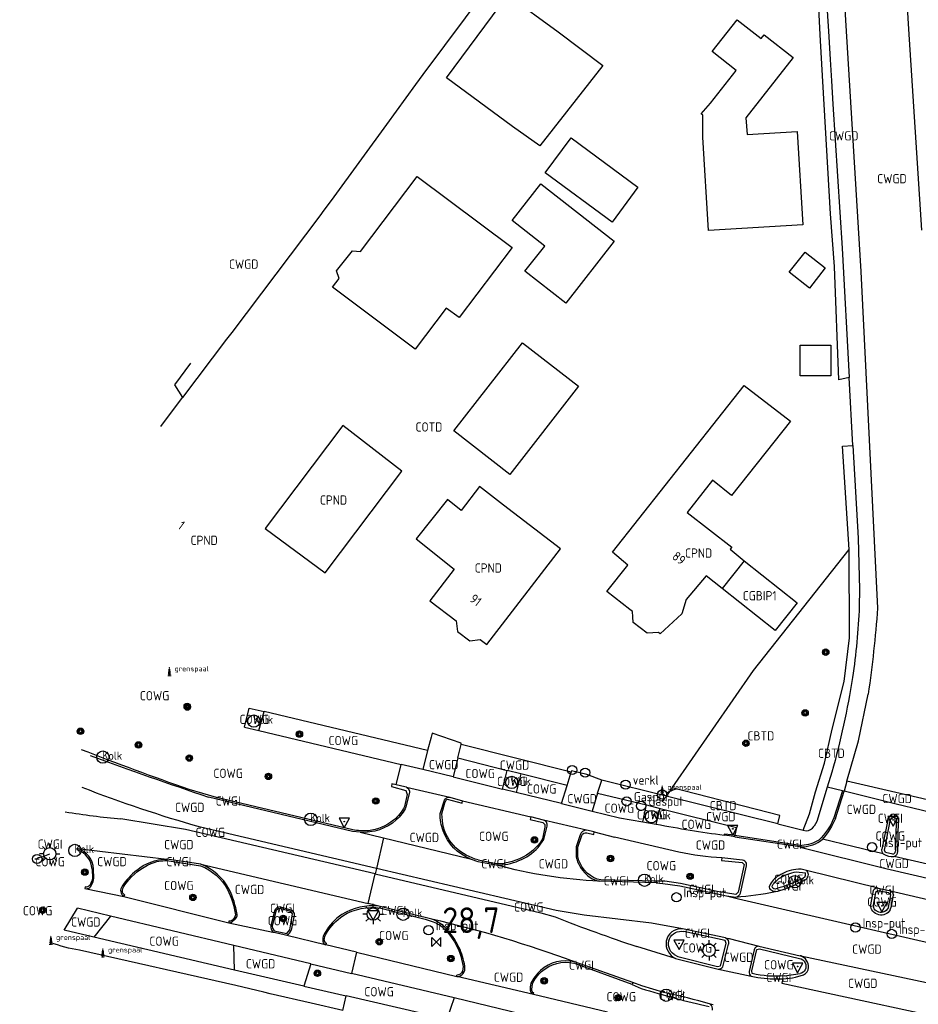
# Model space of a CAD drawing. Header units: metres. Extents: x 159597 to 163409, y 443622 to 446014.
# Tile 4 of 68: x 159630 to 159717, y 445840 to 445936. Entities that reach past the tile are written whole.
import ezdxf
from ezdxf.enums import TextEntityAlignment as Align

# ---------------------------------------------------------------- set-up
doc = ezdxf.new("R2010")
doc.units = ezdxf.units.M
doc.header["$LTSCALE"] = 4
doc.layers.get('0').update_dxf_attribs({"linetype": 'CONTINUOUS'})
for name, color, linetype in [('CBTD', 7, 'CONTINUOUS'), ('CGBIP1', 7, 'CONTINUOUS'), ('COTD', 7, 'CONTINUOUS'), ('COWG', 7, 'CONTINUOUS'), ('CPND', 7, 'CONTINUOUS'), ('CWGD', 7, 'CONTINUOUS'), ('CWGI', 7, 'CONTINUOUS'), ('G_BTD', 3, 'CONTINUOUS'), ('G_GBIP1', 2, 'ByLayer'), ('G_OTD', 32, 'CONTINUOUS'), ('G_OWG', 6, 'CONTINUOUS'), ('G_PND', 1, 'CONTINUOUS'), ('G_WGD', 7, 'CONTINUOUS'), ('G_WGI', 1, 'CONTINUOUS'), ('LWGI', 7, 'CONTINUOUS'), ('NAR', 7, 'CONTINUOUS'), ('PPALHM', 10, 'CONTINUOUS'), ('PVGO', 102, 'CONTINUOUS')]:
    doc.layers.add(name, color=color, linetype=linetype)
for name, color, linetype, true_color in [('PBRD', 7, 'CONTINUOUS', 0xbd2877), ('PPAL', 7, 'CONTINUOUS', 0xbd2877), ('PPUT', 7, 'CONTINUOUS', 0xbd2877)]:
    doc.layers.add(name, color=color, linetype=linetype, true_color=true_color)
doc.styles.add('ISO', font='ISO')
doc.styles.get("Standard").update_dxf_attribs({"font": 'ISO'})

# ---------------------------------------------------------------- blocks, each defined once
blk = doc.blocks.new('verkeersbord-pl')
at = {"linetype": 'Continuous'}
blk.add_circle((0, 0), 0.03, dxfattribs=at)
blk = doc.blocks.new('boom')
at = {"color": 0}
for radius in [0.315, 0.225, 0.135]:
    blk.add_circle((0, 0), radius, dxfattribs=at)
blk = doc.blocks.new('lichtmast')
at = {"color": 0}
for p, q in [((0, 0.6), (0, 1)), ((-0.6, 0), (-1, 0)), ((-0.707, 0.707), (-0.424, 0.424)), ((0.424, 0.424), (0.707, 0.707)), ((0.6, 0), (1, 0)), ((-0.424, -0.424), (-0.707, -0.707)), ((0, -0.6), (0, -1)), ((0.424, -0.424), (0.707, -0.707))]:
    blk.add_line(p, q, dxfattribs=at)
blk.add_circle((0, 0), 0.6, dxfattribs=at)
blk = doc.blocks.new('verkeersbord')
at = {"color": 0}
for p, q in [((0.502, 0.322), (-0.504, 0.322)), ((-0.504, 0.322), (-0.001, -0.6)), ((-0.001, -0.6), (0.502, 0.322))]:
    blk.add_line(p, q, dxfattribs=at)
blk = doc.blocks.new('verkeersteller')
at = {"color": 0}
blk.add_circle((0, 0), 0.45, dxfattribs=at)
blk = doc.blocks.new('kolk')
at = {"color": 0}
blk.add_circle((0, 0), 0.6, dxfattribs=at)
at = {"color": 0, "linetype": 'Continuous', "style": 'ISO'}
blk.add_attdef('KOLK', (-0.043, -0.262), '', height=0.8, dxfattribs=at)
blk = doc.blocks.new('aanduidingsbord')
at = {"color": 0}
for p, q in [((-0.811, -0.333), (0, 0)), ((-1.446, -0.504), (-1.008, -0.504))]:
    blk.add_line(p, q, dxfattribs=at)
blk.add_circle((-1.227, -0.504), 0.45, dxfattribs=at)
blk = doc.blocks.new('afsl-gas')
at = {"color": 0}
blk.add_circle((0, 0), 0.45, dxfattribs=at)
at = {"color": 0, "style": 'ISO'}
blk.add_attdef('AFSL-GAS', (0.7, 0), '', height=0.9, dxfattribs=at)
blk = doc.blocks.new('klok')
at = {"color": 0}
blk.add_circle((0, 0), 0.45, dxfattribs=at)
at = {"style": 'ISO'}
blk.add_attdef('KLOK', (0.7, 0), '', height=0.9, dxfattribs=at)
blk = doc.blocks.new('kilometerpaal')
at = {"color": 0}
for p, q in [((-0.442, 0.442), (0.442, -0.442)), ((-0.442, -0.442), (-0.442, 0.442)), ((0.442, 0.442), (-0.442, -0.442)), ((0.442, -0.442), (0.442, 0.442))]:
    blk.add_line(p, q, dxfattribs=at)
at = {"color": 0, "style": 'ISO'}
blk.add_attdef('KILOMETERPAAL', (0.591, 0.868), '', height=2.5, dxfattribs=at)
blk = doc.blocks.new('grensmarkering')
at = {"linetype": 'ByBlock', "lineweight": -2}
h = blk.add_hatch(color=0, dxfattribs=at)
h.dxf.hatch_style = 1
h.paths.add_polyline_path([(0.089, 0.55, 0.219912), (0.05, 0.614, -0.457379), (0.044, 0.659, 2.245674), (-0.044, 0.659, -0.457379), (-0.05, 0.614, 0.219912), (-0.089, 0.55), (-0.149, 0.045), (-0.178, 0.045), (-0.178, 0.015, 0.018367), (-0.1, 0.005, -0.954633), (0.1, 0.005, 0.018367), (0.178, 0.015), (0.178, 0.045), (0.149, 0.045)])
at = {"linetype": 'ByBlock', "lineweight": -2, "true_color": 0x681648}
h = blk.add_hatch(color=219, dxfattribs=at)
h.dxf.hatch_style = 1
h.paths.add_polyline_path([(0.1, 0, 1), (-0.1, 0, 1)])
at = {"linetype": 'ByBlock', "lineweight": -2}
h = blk.add_hatch(color=0, dxfattribs=at)
h.dxf.hatch_style = 1
h.paths.add_polyline_path([(0.178, -0.045, -0.022381), (0.083, -0.056, -0.528879), (-0.083, -0.056, -0.022381), (-0.178, -0.045), (-0.178, -0.134, 0.083333), (0.178, -0.134)])
at = {"color": 0, "linetype": 'ByBlock', "lineweight": -2}
blk.add_attdef('GRENSMARKERING', (0.5, 0.35), '', height=0.5, dxfattribs=at)
blk = doc.blocks.new('verklikker')
at = {"color": 0}
blk.add_circle((0, 0), 0.45, dxfattribs=at)
at = {"color": 0, "style": 'ISO'}
blk.add_attdef('VERKLIKKER', (0.7, 0), '', height=0.9, dxfattribs=at)

msp = doc.modelspace()

# ---------------------------------------------------------------- linework, layer by layer
at = {"layer": 'G_BTD', "linetype": 'Continuous', "transparency": 33554687}
for points in [[(159706.295, 445856.995), (159706.908, 445858.579), (159707.496, 445860.711), (159708.378, 445863.504), (159709.114, 445866.812), (159710.29, 445871.443), (159710.804, 445875.707), (159710.753, 445884.268)], [(159703.835, 445857.606), (159704.041, 445858.432), (159693.56, 445861.123)]]:
    msp.add_lwpolyline(points, dxfattribs=at)
at = {"layer": 'G_GBIP1', "transparency": 33554687}
msp.add_lwpolyline([(159700.549, 445883.172), (159705.708, 445879.08), (159703.581, 445876.398), (159698.422, 445880.49)], dxfattribs=at)
at = {"layer": 'G_OTD', "linetype": 'Continuous', "transparency": 33554687}
for points in [[(159707.51, 445955.619), (159704.695, 445951.761), (159701.85, 445954.152), (159690.134, 445938.773), (159681.195, 445945.573), (159678.042, 445942.15), (159675.56, 445938.813), (159669.332, 445930.441), (159668.621, 445929.473), (159665.797, 445925.595), (159660.674, 445918.56), (159659.838, 445917.411), (159659.733, 445917.266), (159659.322, 445916.702), (159650.762, 445905.375), (159650.266, 445904.719), (159645.979, 445899.046)], [(159710.762, 445900.986), (159709.763, 445900.786), (159709.347, 445911.789), (159708.941, 445916.898), (159708.213, 445929.782), (159707.957, 445934.309), (159707.772, 445937.57), (159707.59, 445940.765), (159707.63, 445944.085)], [(159671.633, 445930.139), (159677.588, 445938.201), (159682.501, 445934.584), (159686.829, 445931.338), (159680.708, 445923.501), (159678.061, 445925.398), (159671.633, 445930.139)], [(159702.5, 445934.298), (159705.32, 445932.105), (159700.725, 445926.228), (159700.854, 445924.609), (159705.705, 445924.9), (159706.248, 445915.845), (159697.098, 445915.296), (159696.555, 445924.352), (159696.528, 445926.482), (159696.377, 445926.613), (159697.28, 445927.665), (159699.781, 445930.843), (159697.453, 445932.675), (159699.889, 445935.769), (159702.216, 445933.937), (159702.5, 445934.298)], [(159681.238, 445920.899), (159683.736, 445924.278), (159690.222, 445919.484), (159687.724, 445916.104), (159681.238, 445920.899)], [(159660.548, 445909.767), (159661.196, 445910.626), (159660.942, 445911.377), (159662.499, 445913.319), (159663.287, 445913.235), (159668.8, 445920.536), (159678.012, 445913.633), (159672.865, 445906.816), (159671.617, 445907.75), (159668.59, 445903.741), (159660.548, 445909.767)], [(159683.219, 445908.229), (159679.262, 445911.322), (159681.181, 445913.777), (159678.012, 445916.254), (159680.795, 445919.814), (159687.921, 445914.244), (159683.219, 445908.229)], [(159706.896, 445909.681), (159704.932, 445911.227), (159706.478, 445913.191), (159708.442, 445911.645), (159706.896, 445909.681)], [(159684.462, 445900.153), (159677.8, 445891.572), (159672.352, 445895.8), (159679.014, 445904.382), (159684.462, 445900.153)], [(159705.991, 445901.154), (159705.991, 445904.154), (159708.991, 445904.154), (159708.991, 445901.154), (159705.991, 445901.154)], [(159710.753, 445884.268), (159710.108, 445894.338), (159711.128, 445894.374)], [(159693.56, 445861.123), (159701.464, 445872.511), (159710.753, 445884.268)], [(159693.56, 445861.123), (159692.989, 445860.3)]]:
    msp.add_lwpolyline(points, dxfattribs=at)
at = {"layer": 'G_OWG', "linetype": 'Continuous', "transparency": 33554687}
for points in [[(159651.995, 445867.014), (159652.473, 445868.86)], [(159653.417, 445866.676), (159653.917, 445868.518)], [(159677.081, 445860.994), (159677.536, 445862.81)], [(159678.86, 445862.473), (159678.416, 445860.663)], [(159690.714, 445857.808), (159691.085, 445859.448)], [(159692.018, 445857.59), (159692.413, 445859.107)], [(159664.821, 445853.283), (159664.694, 445852.747)]]:
    msp.add_lwpolyline(points, dxfattribs=at)
for points in [[(159694.56, 445847.416, 0.377338), (159692.983, 445846.221)], [(159692.983, 445846.221, 0.326817), (159693.894, 445844.524)]]:
    msp.add_lwpolyline(points, format="xyb", dxfattribs=at)
at = {"layer": 'G_PND', "linetype": 'Continuous', "transparency": 33554687}
for points in [[(159698.422, 445880.49), (159696.878, 445881.715), (159694.928, 445879.426), (159694.504, 445878.03), (159692.398, 445876.093), (159692.23, 445876.226), (159691.676, 445876.187), (159691.122, 445876.147), (159690.44, 445876.673), (159689.758, 445877.198), (159689.726, 445877.719), (159689.694, 445878.24), (159689.452, 445878.432), (159687.211, 445880.212), (159689.246, 445882.77), (159687.761, 445884.017), (159700.573, 445900.206), (159705.059, 445896.762), (159699.33, 445889.515), (159697.476, 445891.025), (159695.027, 445887.882), (159699.357, 445884.519), (159699.188, 445884.308), (159700.549, 445883.172)], [(159659.859, 445881.996), (159667.299, 445891.907), (159661.567, 445896.316), (159654.012, 445886.332), (159659.859, 445881.996)], [(159671.738, 445889.13), (159668.689, 445885.303), (159672.382, 445882.361), (159670.021, 445879.295), (159672.571, 445877.335), (159672.689, 445876.323), (159673.902, 445875.391), (159674.918, 445875.531), (159675.552, 445875.043), (159682.709, 445884.337), (159677.179, 445888.589), (159674.837, 445890.393), (159673.055, 445888.08), (159671.738, 445889.13)], [(159700.549, 445883.172), (159698.422, 445880.49)]]:
    msp.add_lwpolyline(points, dxfattribs=at)
at = {"layer": 'G_WGD', "linetype": 'Continuous', "transparency": 33554687}
for points in [[(159717.834, 445915.325), (159716.552, 445934.843), (159714.981, 445961.158), (159715.004, 445962.016), (159715.149, 445963.369), (159715.436, 445965.31), (159715.967, 445968.032), (159716.79, 445970.836), (159718.241, 445974.488), (159721.196, 445981.022), (159716.313, 445983.636), (159708.637, 445963.06)], [(159708.637, 445963.06), (159708.86, 445962.043), (159709.137, 445956.48), (159711.882, 445911.286), (159713.531, 445878.573)], [(159708.307, 445941.41), (159708.345, 445940.813), (159708.55, 445937.62), (159708.74, 445934.651), (159708.916, 445931.899), (159709.045, 445929.836), (159709.188, 445927.565)], [(159709.188, 445927.565), (159710.068, 445913.558), (159710.762, 445900.986)], [(159646.764, 445902.384), (159645.205, 445900.282)], [(159645.205, 445900.282), (159645.979, 445899.046)], [(159711.128, 445894.374), (159710.762, 445900.986)], [(159643.868, 445896.224), (159645.979, 445899.046)], [(159711.128, 445894.374), (159711.625, 445885.372), (159711.772, 445880.401), (159711.735, 445878.74)], [(159710.545, 445861.755), (159711.671, 445865.67), (159712.612, 445870.232)], [(159652.473, 445868.86), (159653.917, 445868.518)], [(159669.804, 445864.756), (159653.917, 445868.518)], [(159651.995, 445867.014), (159653.417, 445866.676)], [(159653.417, 445866.676), (159667.216, 445863.395)], [(159670.136, 445866.049), (159669.804, 445864.756)], [(159673.072, 445865.313), (159673.072, 445865.458), (159670.237, 445866.443), (159670.136, 445866.049)], [(159669.804, 445864.756), (159669.327, 445862.893)], [(159672.746, 445864.027), (159673.072, 445865.313)], [(159683.744, 445862.628), (159673.072, 445865.313)], [(159672.746, 445864.027), (159672.278, 445862.184)], [(159672.746, 445864.027), (159677.536, 445862.81)], [(159666.747, 445861.416), (159667.216, 445863.395)], [(159669.327, 445862.893), (159667.216, 445863.395)], [(159672.278, 445862.184), (159669.327, 445862.893)], [(159672.278, 445862.184), (159677.081, 445860.994)], [(159678.86, 445862.473), (159677.536, 445862.81)], [(159683.347, 445861.333), (159678.86, 445862.473)], [(159683.347, 445861.333), (159683.744, 445862.628)], [(159686.714, 445861.859), (159685.267, 445862.398), (159683.782, 445862.753), (159683.744, 445862.628)], [(159686.317, 445860.584), (159686.714, 445861.859)], [(159692.989, 445860.3), (159686.714, 445861.859)], [(159709.081, 445862.651), (159708.629, 445861.19)], [(159666.747, 445861.416), (159666.334, 445861.518)], [(159667.76, 445861.169), (159667.598, 445861.207), (159666.747, 445861.416)], [(159667.76, 445861.169), (159671.962, 445860.197)], [(159678.416, 445860.663), (159677.081, 445860.994)], [(159682.809, 445859.575), (159683.347, 445861.333)], [(159708.629, 445861.19), (159707.606, 445857.827), (159707.348, 445857.387)], [(159710.116, 445860.825), (159708.629, 445861.19)], [(159710.545, 445861.755), (159710.265, 445860.788)], [(159720.464, 445859.471), (159710.545, 445861.755)], [(159663.241, 445856.796), (159662.491, 445856.881), (159648.498, 445860.222)], [(159668.033, 445860.646), (159667.691, 445859.262)], [(159671.962, 445860.197), (159673.191, 445859.865)], [(159682.809, 445859.575), (159678.416, 445860.663)], [(159686.317, 445860.584), (159685.774, 445858.84)], [(159686.317, 445860.584), (159691.085, 445859.448)], [(159703.835, 445857.606), (159692.989, 445860.3)], [(159709.42, 445858.139), (159710.265, 445860.788)], [(159710.265, 445860.788), (159710.116, 445860.825)], [(159715.203, 445859.573), (159710.265, 445860.788)], [(159671.023, 445858.614), (159671.426, 445859.917)], [(159673.191, 445859.865), (159679.827, 445858.306)], [(159682.809, 445859.575), (159685.774, 445858.84)], [(159691.085, 445859.448), (159692.413, 445859.107)], [(159692.413, 445859.107), (159699.802, 445857.251), (159699.666, 445856.524)], [(159720.579, 445858.251), (159715.203, 445859.573)], [(159664.694, 445852.747), (159646.261, 445857.077), (159640.008, 445858.089)], [(159681.047, 445857.986), (159679.827, 445858.306)], [(159685.774, 445858.84), (159688.434, 445858.19)], [(159688.434, 445858.19), (159690.714, 445857.808)], [(159714.548, 445858.132), (159713.944, 445855.168)], [(159664.821, 445853.283), (159647.749, 445857.282)], [(159680.55, 445855.315), (159681.089, 445856.1), (159681.433, 445857.404)], [(159685.255, 445857), (159681.047, 445857.986)], [(159690.714, 445857.808), (159692.018, 445857.59)], [(159703.835, 445857.606), (159706.295, 445856.995)], [(159715.499, 445854.941), (159715.567, 445857.938)], [(159663.241, 445856.796), (159665.522, 445856.244)], [(159665.522, 445856.244), (159664.821, 445853.283)], [(159665.522, 445856.244), (159673.951, 445854.204)], [(159684.622, 445856.548), (159684.25, 445855.388), (159684.234, 445854.411)], [(159685.973, 445856.825), (159685.255, 445857)], [(159685.973, 445856.825), (159687.962, 445856.332)], [(159694.219, 445854.873), (159687.962, 445856.332)], [(159699.637, 445856.367), (159699.123, 445856.439), (159698.61, 445856.512)], [(159699.637, 445856.367), (159699.666, 445856.524)], [(159699.637, 445856.367), (159706.167, 445855.374)], [(159706.295, 445856.995), (159706.57, 445856.927)], [(159714.067, 445854.695), (159708.178, 445856.136)], [(159635.79, 445855.224), (159644.468, 445854.19)], [(159706.141, 445855.284), (159706.167, 445855.374)], [(159724.121, 445850.978), (159714.338, 445853.255), (159706.141, 445855.284)], [(159673.951, 445854.204), (159674.678, 445853.957), (159676.447, 445853.614)], [(159700.388, 445854.098), (159698.393, 445854.308)], [(159721.622, 445852.964), (159715.126, 445854.449)], [(159647.779, 445853.679), (159644.468, 445854.19)], [(159647.779, 445853.679), (159664.012, 445849.869)], [(159694.56, 445847.416), (159691.556, 445847.962), (159685.001, 445848.753), (159682.276, 445849.194), (159664.821, 445853.283)], [(159700.2, 445850.883), (159700.781, 445853.538), (159700.778, 445853.777)], [(159637.061, 445851.51), (159637.306, 445852.007), (159637.38, 445852.327), (159637.342, 445853.218)], [(159664.012, 445849.869), (159664.694, 445852.747)], [(159664.694, 445852.747), (159680.806, 445848.963), (159682.18, 445848.563)], [(159705.29, 445851.6), (159706.553, 445852.198), (159706.684, 445852.33)], [(159713.576, 445851.365), (159706.616, 445853.077)], [(159636.498, 445851.333), (159636.641, 445851.304)], [(159692.016, 445851.88), (159686.492, 445852.042)], [(159692.016, 445851.88), (159692.657, 445851.807), (159694.317, 445851.576), (159698.831, 445850.611)], [(159713.576, 445851.365), (159714.661, 445851.148)], [(159636.641, 445851.304), (159640.296, 445850.562)], [(159640.296, 445850.562), (159650.499, 445848.007)], [(159698.831, 445850.611), (159699.763, 445850.502)], [(159698.831, 445850.611), (159700.005, 445850.34)], [(159713.11, 445851.131), (159712.842, 445849.739)], [(159714.661, 445851.148), (159722.412, 445849.306)], [(159714.745, 445849.253), (159714.891, 445849.612), (159715.061, 445850.695)], [(159634.491, 445847.293), (159635.791, 445849.42)], [(159639.004, 445848.653), (159635.791, 445849.42)], [(159655.492, 445849.548), (159656.597, 445849.221), (159656.827, 445848.906), (159656.84, 445848.743), (159656.552, 445847.267)], [(159665.066, 445849.621), (159664.012, 445849.869)], [(159670.211, 445848.353), (159665.066, 445849.621)], [(159700.005, 445850.34), (159713.34, 445847.26)], [(159639.004, 445848.653), (159637.37, 445846.615)], [(159650.96, 445845.799), (159639.004, 445848.653)], [(159654.911, 445849.161), (159654.559, 445847.694)], [(159650.499, 445848.007), (159650.791, 445848.048), (159651.126, 445848.382)], [(159650.499, 445848.007), (159654.771, 445847.101)], [(159637.37, 445846.615), (159634.491, 445847.293)], [(159651.027, 445843.4), (159637.37, 445846.615)], [(159654.771, 445847.101), (159655.019, 445847.048), (159655.875, 445846.871), (159656.129, 445846.808)], [(159656.129, 445846.808), (159659.844, 445845.883)], [(159698.757, 445846.543), (159694.56, 445847.416)], [(159713.34, 445847.26), (159728.701, 445843.712)], [(159658.444, 445844.013), (159650.96, 445845.799)], [(159651.027, 445843.4), (159650.96, 445845.799)], [(159659.844, 445845.883), (159659.924, 445845.863)], [(159662.892, 445845.14), (159659.924, 445845.863)], [(159693.894, 445844.524), (159690.141, 445845.684)], [(159698.484, 445843.701), (159699.046, 445845.927)], [(159698.757, 445846.543), (159699.088, 445846.46)], [(159699.088, 445846.46), (159701.992, 445845.731)], [(159701.992, 445845.731), (159706.01, 445844.782)], [(159661.566, 445839.485), (159658.477, 445840.19), (159654.499, 445841.105), (159653.885, 445841.267), (159651.154, 445841.896), (159635.977, 445845.33)], [(159662.892, 445845.14), (159662.402, 445843.069)], [(159662.892, 445845.14), (159672.626, 445842.766)], [(159701.519, 445845.368), (159701.037, 445843.25)], [(159706.057, 445844.769), (159706.034, 445844.776), (159706.01, 445844.782)], [(159706.057, 445844.769), (159729.429, 445839.829)], [(159658.444, 445844.013), (159657.786, 445841.842)], [(159658.444, 445844.013), (159662.402, 445843.069)], [(159689.742, 445842.193), (159684.06, 445844.201)], [(159693.894, 445844.524), (159698.041, 445843.481)], [(159657.786, 445841.842), (159651.027, 445843.4)], [(159672.381, 445840.687), (159662.402, 445843.069)], [(159680.103, 445841.045), (159680.102, 445841.037), (159672.626, 445842.766)], [(159698.041, 445843.481), (159698.368, 445843.413)], [(159698.368, 445843.413), (159701.229, 445842.814)], [(159705.561, 445842.708), (159706.338, 445842.934)], [(159657.786, 445841.842), (159661.888, 445840.897)], [(159692.77, 445841.227), (159690.626, 445841.88), (159689.742, 445842.193)], [(159704.316, 445842.562), (159704.22, 445842.12), (159724.336, 445837.786)], [(159661.566, 445839.485), (159661.888, 445840.897)], [(159671.672, 445838.642), (159661.888, 445840.897)], [(159680.103, 445841.045), (159687.293, 445839.337)], [(159672.381, 445840.687), (159671.672, 445838.642)], [(159678.914, 445839.127), (159672.381, 445840.687)], [(159697.563, 445840.009), (159697.291, 445840.073)]]:
    msp.add_lwpolyline(points, dxfattribs=at)
for points in [[(159711.735, 445878.74, -0.02883), (159711.084, 445871.84)], [(159713.531, 445878.573, -0.016897), (159712.612, 445870.232)], [(159711.084, 445871.84, -0.029075), (159709.081, 445862.651)], [(159637.017, 445864.258, 0.008341), (159648.498, 445860.222)], [(159647.749, 445857.282, -0.023619), (159636.223, 445861.148)], [(159667.76, 445861.169, -0.308593), (159668.033, 445860.646)], [(159671.426, 445859.917, -0.304692), (159671.962, 445860.197)], [(159667.691, 445859.262, -0.119332), (159666.756, 445857.994)], [(159634.599, 445858.781, 0.015536), (159640.008, 445858.089)], [(159671.319, 445856.938, -0.106059), (159671.023, 445858.614)], [(159709.42, 445858.139, -0.082444), (159708.178, 445856.136)], [(159715.1, 445858.556, 0.282761), (159714.548, 445858.132)], [(159715.567, 445857.938, 0.362504), (159715.1, 445858.556)], [(159666.756, 445857.994, -0.203099), (159663.241, 445856.796)], [(159681.433, 445857.404, 0.361396), (159681.047, 445857.986)], [(159692.018, 445857.59, 0.013636), (159698.61, 445856.512)], [(159706.57, 445856.927, 0.24212), (159707.348, 445857.387)], [(159673.951, 445854.204, -0.221399), (159671.319, 445856.938)], [(159685.255, 445857, 0.340309), (159684.622, 445856.548)], [(159706.167, 445855.374, 0.174975), (159708.178, 445856.136)], [(159637.342, 445853.218, 0.312468), (159635.79, 445855.224)], [(159676.447, 445853.614, 0.209262), (159680.55, 445855.315)], [(159714.067, 445854.695, -0.171215), (159713.944, 445855.168)], [(159684.234, 445854.411, 0.152571), (159685.216, 445852.71)], [(159698.393, 445854.308, -0.040461), (159694.219, 445854.873)], [(159714.067, 445854.695, 0.177386), (159715.126, 445854.449)], [(159715.126, 445854.449, 0.336255), (159715.499, 445854.941)], [(159641.511, 445853.089, -0.17408), (159644.468, 445854.19)], [(159650.491, 445851.286, 0.184722), (159647.779, 445853.679)], [(159686.492, 445852.042, -0.054768), (159676.447, 445853.614)], [(159700.778, 445853.777, 0.263125), (159700.388, 445854.098)], [(159641.511, 445853.089, 0.078636), (159640.118, 445851.545)], [(159685.216, 445852.71, 0.144096), (159686.492, 445852.042)], [(159703.922, 445852.572, 0.176667), (159703.015, 445851.56)], [(159705.586, 445853.185, 0.106135), (159703.922, 445852.572)], [(159706.616, 445853.077, 0.132013), (159705.586, 445853.185)], [(159706.616, 445853.077, -0.334701), (159706.684, 445852.33)], [(159636.641, 445851.304, 0.177797), (159637.061, 445851.51)], [(159640.118, 445851.545, 0.451786), (159640.296, 445850.562)], [(159703.599, 445851.029, -0.452957), (159703.015, 445851.56)], [(159703.599, 445851.029, 0.048899), (159705.29, 445851.6)], [(159713.576, 445851.365, 0.296743), (159713.11, 445851.131)], [(159651.282, 445848.791, 0.082165), (159650.491, 445851.286)], [(159699.763, 445850.502, 0.028963), (159703.599, 445851.029)], [(159699.763, 445850.502, 0.254259), (159700.2, 445850.883)], [(159714.661, 445851.148, -0.289687), (159715.061, 445850.695)], [(159655.492, 445849.548, 0.29122), (159654.911, 445849.161)], [(159665.066, 445849.621, 0.160872), (159661.473, 445848.807)], [(159713.65, 445848.769, -0.351066), (159712.842, 445849.739)], [(159651.126, 445848.382, 0.2393), (159651.282, 445848.791)], [(159661.473, 445848.807, 0.106371), (159659.834, 445847.062)], [(159682.18, 445848.563, 0.012928), (159690.141, 445845.684)], [(159714.745, 445849.253, -0.323466), (159713.65, 445848.769)], [(159654.559, 445847.694, 0.199424), (159654.771, 445847.101)], [(159671.588, 445847.455, 0.093463), (159670.211, 445848.353)], [(159684.06, 445844.201, 0.03223), (159670.211, 445848.353)], [(159656.129, 445846.808, 0.222131), (159656.552, 445847.267)], [(159659.834, 445847.062, 0.141876), (159659.604, 445846.288)], [(159672.845, 445845.632, 0.076544), (159671.588, 445847.455)], [(159635.977, 445845.33, -0.056893), (159633.148, 445846.089)], [(159659.604, 445846.288, 0.309309), (159659.844, 445845.883)], [(159673.407, 445843.765, 0.083563), (159672.845, 445845.632)], [(159698.757, 445846.543, -0.31297), (159699.046, 445845.927)], [(159701.992, 445845.731, 0.330405), (159701.519, 445845.368)], [(159706.812, 445843.649, 0.351126), (159706.057, 445844.769)], [(159672.626, 445842.766, 0.476279), (159673.407, 445843.765)], [(159684.06, 445844.201, 0.252256), (159680.777, 445843.367)], [(159698.041, 445843.481, 0.140144), (159698.484, 445843.701)], [(159680.777, 445843.367, 0.09674), (159679.842, 445842.112)], [(159701.037, 445843.25, 0.315862), (159701.229, 445842.814)], [(159701.229, 445842.814, 0.014907), (159701.888, 445842.686)], [(159706.338, 445842.934, 0.256711), (159706.812, 445843.649)], [(159679.842, 445842.112, 0.154897), (159679.781, 445841.408)], [(159701.888, 445842.686, 0.055165), (159704.316, 445842.562)], [(159704.316, 445842.562, 0.028988), (159705.561, 445842.708)], [(159679.781, 445841.408, 0.33442), (159680.103, 445841.045)], [(159697.291, 445840.073, 0.021261), (159692.77, 445841.227)], [(159697.48, 445839.517, 0.253636), (159697.291, 445840.073)]]:
    msp.add_lwpolyline(points, format="xyb", dxfattribs=at)
at = {"layer": 'G_WGI', "linetype": 'Continuous', "transparency": 33554687}
for points in [[(159646.643, 445860.951, -0.008976), (159636.158, 445864.817)], [(159667.549, 445859.312, -0.129935), (159666.497, 445857.971)], [(159709.28, 445858.194, -0.110696), (159707.818, 445856.031)], [(159715.103, 445858.306, -0.295036), (159715.317, 445857.947)], [(159666.497, 445857.971, -0.148999), (159664.052, 445856.949)], [(159672.533, 445855.29, -0.146694), (159671.264, 445857.614)], [(159664.052, 445856.949, -0.058146), (159662.521, 445857.028)], [(159680.949, 445856.157, -0.105652), (159680.025, 445855.026)], [(159684.789, 445856.47, -0.397418), (159685.265, 445856.741)], [(159674.721, 445854.101, -0.111051), (159672.533, 445855.29)], [(159707.818, 445856.031, -0.13503), (159706.173, 445855.523)], [(159637.193, 445853.201, 0.31391), (159635.753, 445855.078)], [(159680.025, 445855.026, -0.135828), (159677.248, 445853.785)], [(159686.282, 445852.247, -0.250836), (159684.383, 445854.43)], [(159715.001, 445854.675, 0.410836), (159715.249, 445854.943)], [(159640.516, 445851.859, -0.134915), (159642.951, 445853.759)], [(159642.951, 445853.759, -0.110751), (159644.457, 445854.04)], [(159647.74, 445853.533, -0.183694), (159650.356, 445851.222)], [(159703.303, 445851.626, -0.110054), (159704.052, 445852.358)], [(159706.439, 445852.421, -0.062226), (159703.564, 445851.276)], [(159704.052, 445852.358, -0.106962), (159705.617, 445852.937)], [(159706.439, 445852.421, 0.238777), (159706.509, 445852.84)], [(159636.965, 445851.625, -0.295253), (159636.529, 445851.48)], [(159640.138, 445851.128, -0.148387), (159640.516, 445851.859)], [(159703.564, 445851.276, -0.590932), (159703.303, 445851.626)], [(159640.381, 445850.685, -0.300269), (159640.138, 445851.128)], [(159650.356, 445851.222, -0.082132), (159651.133, 445848.774)], [(159661.558, 445848.683, -0.176807), (159665.256, 445849.423)], [(159714.049, 445849.02, -0.361069), (159713.137, 445849.467)], [(159714.594, 445849.493, -0.194361), (159714.049, 445849.02)], [(159651.133, 445848.774, -0.220077), (159650.675, 445848.152)], [(159655.054, 445849.114, -0.272169), (159655.474, 445849.397)], [(159659.967, 445846.993, -0.105765), (159661.558, 445848.683)], [(159670.342, 445848.095, -0.112158), (159671.475, 445847.356)], [(159659.753, 445846.296, -0.143592), (159659.967, 445846.993)], [(159671.475, 445847.356, -0.115046), (159673.033, 445844.767)], [(159693.316, 445846.447, -0.362546), (159694.681, 445847.14)], [(159659.753, 445846.296, 0.414546), (159659.964, 445846.008)], [(159693.764, 445844.9, -0.360941), (159693.316, 445846.447)], [(159706.057, 445844.769, 0.025236), (159706.01, 445844.782)], [(159680.878, 445843.257, -0.252397), (159684.016, 445844.057)], [(159705.949, 445844.539, -0.458529), (159706.498, 445843.433)], [(159673.187, 445843.305, -0.358839), (159672.628, 445842.916)], [(159679.977, 445842.048, -0.095634), (159680.878, 445843.257)], [(159704.465, 445842.832, -0.079297), (159701.324, 445843.059)], [(159706.498, 445843.433, -0.191691), (159705.996, 445843.059)], [(159680.132, 445841.192, -0.409858), (159679.914, 445841.52)], [(159690.555, 445841.617, 0.01859), (159697.161, 445839.856)]]:
    msp.add_lwpolyline(points, format="xyb", dxfattribs=at)
for points in [[(159662.521, 445857.028), (159649.289, 445860.172), (159646.643, 445860.951)], [(159666.334, 445861.518), (159666.296, 445861.256), (159667.687, 445860.86), (159667.817, 445860.476), (159667.549, 445859.312)], [(159671.264, 445857.614), (159671.173, 445858.594), (159671.472, 445859.651), (159671.615, 445859.912), (159671.713, 445860.006), (159673.144, 445859.619), (159673.191, 445859.865)], [(159710.116, 445860.825), (159710.115, 445860.813), (159709.28, 445858.194)], [(159679.827, 445858.306), (159679.773, 445858.045), (159680.984, 445857.744), (159681.177, 445857.552), (159681.188, 445857.279), (159680.949, 445856.157)], [(159715.001, 445854.675), (159714.279, 445854.827), (159714.193, 445855.047), (159714.789, 445858.059), (159715.103, 445858.306)], [(159715.317, 445857.947), (159715.249, 445854.943)], [(159684.383, 445854.43), (159684.396, 445855.353), (159684.789, 445856.47)], [(159685.265, 445856.741), (159685.946, 445856.571), (159685.973, 445856.825)], [(159699.666, 445856.524), (159706.173, 445855.523)], [(159698.393, 445854.308), (159698.367, 445854.06), (159700.352, 445853.851), (159700.548, 445853.678), (159699.965, 445850.975), (159699.744, 445850.751), (159697.934, 445851.029), (159694.366, 445851.821), (159692.855, 445852.035), (159692.02, 445852.055)], [(159644.457, 445854.04), (159647.74, 445853.533)], [(159674.721, 445854.101), (159676.474, 445853.754), (159677.248, 445853.785)], [(159637.193, 445853.201), (159637.23, 445852.332), (159637.169, 445852.069), (159636.965, 445851.625)], [(159705.617, 445852.937), (159706.509, 445852.84)], [(159636.529, 445851.48), (159636.498, 445851.333)], [(159692.02, 445852.055), (159686.641, 445852.185), (159686.282, 445852.247)], [(159692.016, 445851.88), (159692.02, 445852.055)], [(159640.296, 445850.562), (159640.381, 445850.685)], [(159714.594, 445849.493), (159714.811, 445850.708), (159714.597, 445850.905), (159713.552, 445851.114), (159713.32, 445850.945), (159713.093, 445849.717), (159713.137, 445849.467)], [(159665.256, 445849.423), (159669.574, 445848.344), (159670.342, 445848.095)], [(159655.054, 445849.114), (159654.708, 445847.674), (159654.734, 445847.47), (159654.885, 445847.206), (159656.113, 445846.957), (159656.408, 445847.31), (159656.681, 445848.873), (159656.522, 445849.091), (159655.474, 445849.397)], [(159650.675, 445848.152), (159650.485, 445848.153), (159650.499, 445848.007)], [(159693.764, 445844.9), (159694.109, 445844.72), (159697.956, 445843.754), (159698.266, 445843.825), (159698.801, 445845.978), (159698.715, 445846.268), (159694.681, 445847.14)], [(159659.924, 445845.863), (159659.964, 445846.008)], [(159673.033, 445844.767), (159673.258, 445843.751), (159673.187, 445843.305)], [(159701.324, 445843.059), (159701.303, 445843.332), (159701.783, 445845.384), (159702.05, 445845.459), (159705.949, 445844.539)], [(159689.678, 445842.011), (159684.016, 445844.057)], [(159672.626, 445842.766), (159672.628, 445842.916)], [(159704.465, 445842.832), (159705.996, 445843.059)], [(159679.914, 445841.52), (159679.977, 445842.048)], [(159689.742, 445842.193), (159689.678, 445842.011)], [(159689.678, 445842.011), (159690.555, 445841.617)], [(159680.103, 445841.045), (159680.132, 445841.192)]]:
    msp.add_lwpolyline(points, dxfattribs=at)
at = {"layer": 'LWGI', "transparency": 33554687}
msp.add_lwpolyline([(159699.666, 445856.524), (159698.624, 445856.626), (159698.61, 445856.512)], dxfattribs=at)

# ---------------------------------------------------------------- block references
at = {"layer": 'PBRD', "transparency": 33554687}
msp.add_blockref('verklikker', (159689.035, 445861.42), dxfattribs=at).add_auto_attribs({'VERKLIKKER': 'verkl '})
for name, p in [('aanduidingsbord', (159693.818, 445860.969)), ('verkeersbord', (159661.698, 445857.829)), ('verkeersbord', (159715.036, 445857.993)), ('verkeersbord', (159699.455, 445857.128)), ('aanduidingsbord', (159633.08, 445854.704)), ('verkeersbord', (159713.95, 445849.647)), ('verkeersbord', (159664.512, 445848.848)), ('verkeersbord', (159694.234, 445845.994)), ('verkeersbord', (159705.751, 445843.748))]:
    msp.add_blockref(name, p, dxfattribs=at)
at = {"layer": 'PPAL', "transparency": 33554687}
for p in [(159644.707, 445872.093), (159692.596, 445860.588), (159633.197, 445845.978), (159638.242, 445844.768)]:
    msp.add_blockref('grensmarkering', p, dxfattribs=at).add_auto_attribs({'GRENSMARKERING': 'grenspaal'})
for name, p in [('verkeersteller', (159683.844, 445862.844)), ('verkeersteller', (159685.109, 445862.589)), ('verkeersbord-pl', (159693.818, 445860.969)), ('verkeersbord-pl', (159661.698, 445857.829)), ('verkeersbord-pl', (159699.455, 445857.128)), ('verkeersbord-pl', (159715.036, 445857.993)), ('lichtmast', (159633.08, 445854.704)), ('lichtmast', (159664.512, 445848.848)), ('verkeersbord-pl', (159713.95, 445849.647)), ('verkeersbord-pl', (159694.234, 445845.994)), ('lichtmast', (159697.145, 445845.32)), ('verkeersbord-pl', (159705.751, 445843.748))]:
    msp.add_blockref(name, p, dxfattribs=at)
at = {"layer": 'PPALHM', "transparency": 33554687}
msp.add_blockref('kilometerpaal', (159670.64, 445846.13), dxfattribs=at).add_auto_attribs({'KILOMETERPAAL': '28,7'})
at = {"layer": 'PPUT', "transparency": 33554687}
for name, p, values in [('kolk', (159652.917, 445867.603), {'KOLK': 'Kolk'}), ('kolk', (159638.251, 445864.101), {'KOLK': 'Kolk'}), ('kolk', (159677.972, 445861.634), {'KOLK': 'Kolk'}), ('afsl-gas', (159689.137, 445859.796), {'AFSL-GAS': 'Gasput'}), ('afsl-gas', (159690.548, 445859.367), {'AFSL-GAS': 'Gasput'}), ('kolk', (159658.442, 445858.051), {'KOLK': 'Kolk'}), ('kolk', (159691.558, 445858.31), {'KOLK': 'Kolk'}), ('klok', (159712.985, 445855.342), {'KLOK': 'Insp-put'}), ('kolk', (159635.528, 445855.026), {'KOLK': 'Kolk'}), ('kolk', (159690.877, 445852.134), {'KOLK': 'Kolk'}), ('kolk', (159705.474, 445851.991), {'KOLK': 'Kolk'}), ('klok', (159693.975, 445850.476), {'KLOK': 'Insp-put'}), ('kolk', (159667.424, 445848.823), {'KOLK': 'Kolk'}), ('klok', (159669.893, 445847.272), {'KLOK': 'Insp-put'}), ('klok', (159711.369, 445847.529), {'KLOK': 'Insp-put'}), ('klok', (159714.904, 445846.911), {'KLOK': 'Insp-put'}), ('kolk', (159692.983, 445840.952), {'KOLK': 'Kolk'})]:
    msp.add_blockref(name, p, dxfattribs=at).add_auto_attribs(values)
at = {"layer": 'PVGO', "transparency": 33554687}
for p in [(159708.48, 445874.306), (159646.445, 445869.034), (159646.452, 445868.968), (159706.479, 445868.39), (159636.066, 445866.61), (159657.342, 445866.338), (159700.736, 445865.442), (159641.705, 445865.283), (159646.645, 445864.011), (159654.331, 445862.23), (159664.763, 445859.835), (159680.178, 445856.046), (159687.565, 445854.243), (159636.491, 445852.926), (159695.304, 445852.511), (159646.998, 445850.468), (159632.399, 445849.219), (159655.775, 445848.419), (159665.108, 445846.158), (159672.063, 445844.518), (159659.092, 445843.088), (159681.127, 445842.348), (159688.336, 445840.719)]:
    msp.add_blockref('boom', p, dxfattribs=at)

# ---------------------------------------------------------------- texts
at = {"layer": 'CBTD', "transparency": 33554687, "style": 'ISO'}
for p in [(159702.182, 445866.165), (159709.034, 445864.476), (159698.515, 445859.389)]:
    msp.add_text('CBTD', height=0.9, dxfattribs=at).set_placement(p, align=Align.MIDDLE_CENTER)
at = {"layer": 'CGBIP1', "transparency": 33554687, "style": 'ISO'}
msp.add_text('CGBIP1', height=0.9, dxfattribs=at).set_placement((159702.065, 445879.785), align=Align.MIDDLE_CENTER)
at = {"layer": 'COTD', "transparency": 33554687, "style": 'ISO'}
msp.add_text('COTD', height=0.9, dxfattribs=at).set_placement((159669.93, 445896.189), align=Align.MIDDLE_CENTER)
at = {"layer": 'COWG', "transparency": 33554687, "style": 'ISO'}
for p in [(159643.271, 445870.067), (159652.956, 445867.766), (159661.611, 445865.712), (159650.418, 445862.524), (159674.907, 445862.506), (159677.971, 445861.736), (159680.882, 445861.006), (159688.43, 445859.136), (159691.564, 445858.496), (159695.91, 445857.571), (159648.682, 445856.786), (159676.228, 445856.404), (159714.756, 445856.433), (159633.12, 445853.932), (159692.508, 445853.548), (159704.895, 445852.229), (159645.628, 445851.619), (159713.952, 445850.024), (159631.903, 445849.166), (159679.627, 445849.528), (159655.7, 445848.197), (159644.199, 445846.21), (159666.515, 445846.76), (159696.01, 445845.553), (159703.925, 445843.914), (159665.084, 445841.295), (159688.617, 445840.808)]:
    msp.add_text('COWG', height=0.9, dxfattribs=at).set_placement(p, align=Align.MIDDLE_CENTER)
at = {"layer": 'CPND', "transparency": 33554687, "style": 'ISO'}
for p in [(159660.656, 445889.085), (159648.089, 445885.175), (159696.135, 445883.932), (159675.699, 445882.482)]:
    msp.add_text('CPND', height=0.9, dxfattribs=at).set_placement(p, align=Align.MIDDLE_CENTER)
at = {"layer": 'CWGD', "transparency": 33554687, "style": 'ISO'}
for p in [(159710.234, 445924.485), (159714.917, 445920.321), (159651.929, 445912.017), (159671.362, 445863.369), (159678.245, 445863.321), (159684.81, 445860.054), (159715.422, 445860.076), (159646.686, 445859.217), (159711.947, 445859.017), (159698.291, 445858.307), (159669.483, 445856.291), (159645.627, 445855.596), (159697.289, 445855.55), (159639.127, 445853.944), (159715.131, 445853.759), (159682.021, 445853.729), (159652.499, 445851.235), (159636.587, 445848.07), (159712.486, 445845.434), (159700.017, 445844.648), (159653.575, 445844.011), (159677.667, 445842.706), (159712.081, 445842.116)]:
    msp.add_text('CWGD', height=0.9, dxfattribs=at).set_placement(p, align=Align.MIDDLE_CENTER)
at = {"layer": 'CWGI', "transparency": 33554687, "style": 'ISO'}
for p in [(159650.418, 445859.834), (159714.756, 445858.153), (159633.12, 445855.639), (159704.951, 445855.635), (159645.628, 445853.935), (159676.228, 445853.73), (159688.127, 445852.072), (159696.399, 445851.251), (159704.895, 445851.573), (159713.952, 445851.162), (159655.7, 445849.409), (159666.515, 445849.186), (159696.01, 445846.984), (159684.747, 445843.876), (159703.925, 445842.678), (159693.579, 445840.899)]:
    msp.add_text('CWGI', height=0.9, dxfattribs=at).set_placement(p, align=Align.MIDDLE_CENTER)
at = {"layer": 'NAR', "transparency": 33554687, "style": 'ISO'}
for s, rotation, p in [('1', 323.2, (159645.886, 445886.639)), ('89', 322.2, (159694.229, 445883.437)), ('91', 322.5, (159674.476, 445879.363))]:
    msp.add_text(s, height=0.9, rotation=rotation, dxfattribs=at).set_placement(p, align=Align.MIDDLE_CENTER)

doc.saveas('drawing.dxf')
